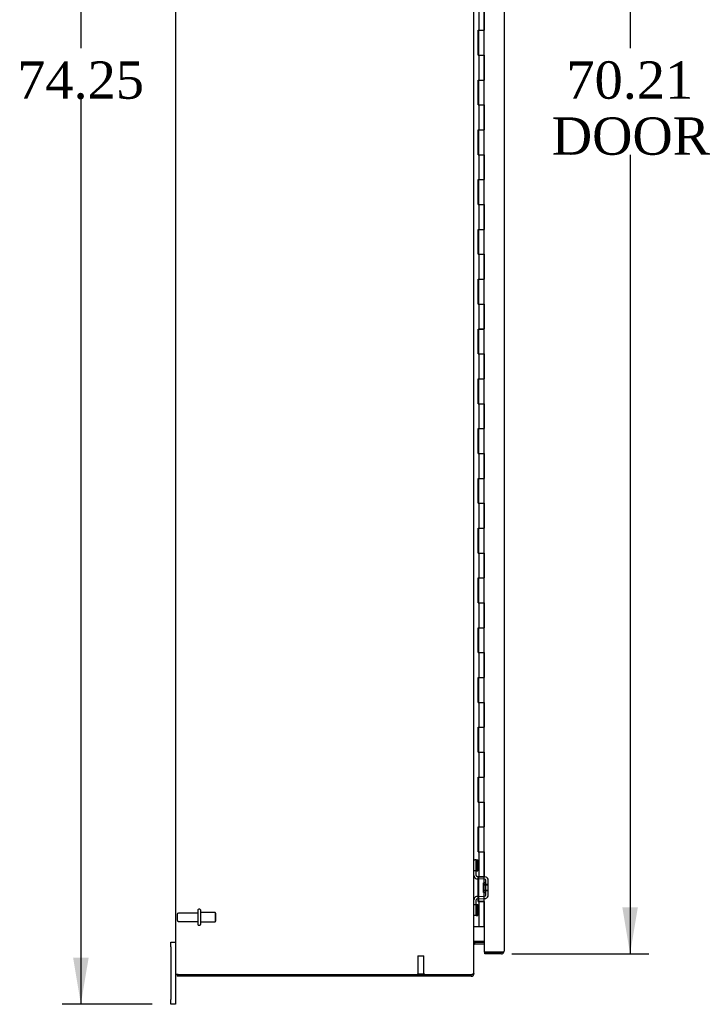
# Model space of a CAD drawing. Header units: inches. Extents: x 6 to 296, y 0 to 196.
# Tile 2 of 11: x 25 to 52, y 51 to 91. Entities that reach past the tile are written whole.
import ezdxf
from ezdxf.enums import TextEntityAlignment as Align

# ---------------------------------------------------------------- set-up
doc = ezdxf.new("R2010")
doc.units = ezdxf.units.IN
doc.header["$MEASUREMENT"] = 0
for name, color, linetype in [('COM42780', 7, 'CONTINUOUS'), ('COM48502', 7, 'CONTINUOUS'), ('COM48528', 7, 'CONTINUOUS'), ('COM54746-68', 7, 'CONTINUOUS'), ('COM71781-1', 7, 'CONTINUOUS'), ('DEFAULT', 7, 'CONTINUOUS'), ('FET07710', 7, 'CONTINUOUS'), ('STD21878', 7, 'CONTINUOUS'), ('STD26094', 7, 'CONTINUOUS')]:
    doc.layers.add(name, color=color, linetype=linetype)
doc.styles.add('SEACAD_TIMES_NEW_ROMAN', font='times.ttf')

# ---------------------------------------------------------------- blocks, each defined once
blk = doc.blocks.new('GDIMGGROUP3')
at = {"layer": 'DEFAULT', "linetype": 'Continuous'}
for points in [[(27.108, 123.71), (27.733, 123.71), (27.42, 125.585)], [(27.108, 53.21), (27.42, 51.335), (27.733, 53.21)]]:
    blk.add_hatch(color=136, dxfattribs=at).paths.add_polyline_path(points)
at = {"layer": 'DEFAULT', "color": 136, "linetype": 'Continuous'}
for p, q in [((30.28, 125.585), (26.67, 125.585)), ((27.42, 125.585), (27.42, 89.735)), ((27.42, 87.71), (27.42, 51.335)), ((30.28, 51.335), (26.67, 51.335))]:
    blk.add_line(p, q, dxfattribs=at)
at = {"layer": 'DEFAULT', "color": 136, "linetype": 'Continuous', "style": 'SEACAD_TIMES_NEW_ROMAN'}
blk.add_text('74.25', height=1.5, dxfattribs=at).set_placement((24.861, 89.21), align=Align.TOP_LEFT)
blk = doc.blocks.new('GDIMGGROUP12')
at = {"layer": 'DEFAULT', "linetype": 'Continuous'}
for points in [[(49.806, 121.687), (49.493, 123.562), (49.181, 121.687)], [(49.806, 55.232), (49.181, 55.232), (49.493, 53.357)]]:
    blk.add_hatch(color=136, dxfattribs=at).paths.add_polyline_path(points)
at = {"layer": 'DEFAULT', "color": 136, "linetype": 'Continuous'}
for p, q in [((44.739, 123.562), (50.243, 123.562)), ((49.493, 123.562), (49.493, 89.735)), ((49.493, 85.46), (49.493, 53.357)), ((44.739, 53.357), (50.243, 53.357))]:
    blk.add_line(p, q, dxfattribs=at)
at = {"layer": 'DEFAULT', "color": 136, "linetype": 'Continuous', "style": 'SEACAD_TIMES_NEW_ROMAN'}
for s, p in [('70.21', (46.934, 89.21)), ('DOOR', (46.348, 86.96))]:
    blk.add_text(s, height=1.5, dxfattribs=at).set_placement(p, align=Align.TOP_LEFT)

msp = doc.modelspace()

# ---------------------------------------------------------------- linework, layer by layer
at = {"layer": 'COM42780', "color": 7}
for p, q in [((43.217, 57.135), (43.259, 57.135)), ((43.309, 57.135), (43.259, 57.135)), ((43.309, 57.135), (43.376, 57.135)), ((43.309, 56.698), (43.309, 57.135)), ((43.312, 57.135), (43.312, 56.698)), ((43.376, 56.698), (43.376, 57.135)), ((43.259, 56.698), (43.217, 56.698)), ((43.309, 56.698), (43.259, 56.698)), ((43.309, 56.698), (43.376, 56.698)), ((43.312, 56.513), (43.312, 56.698)), ((43.647, 56.365), (43.357, 56.37)), ((43.648, 56.46), (43.359, 56.465)), ((43.599, 55.825), (43.599, 56.215)), ((43.694, 56.215), (43.599, 56.215)), ((43.702, 56.448), (43.648, 56.46)), ((43.694, 55.723), (43.694, 56.317)), ((43.789, 55.723), (43.789, 56.317)), ((43.789, 56.145), (43.599, 56.145)), ((43.789, 56.126), (43.599, 56.126)), ((43.599, 55.913), (43.789, 55.913)), ((43.789, 55.895), (43.599, 55.895)), ((43.599, 55.825), (43.694, 55.825)), ((43.312, 55.341), (43.312, 55.527)), ((43.357, 55.67), (43.647, 55.675)), ((43.359, 55.575), (43.648, 55.58)), ((43.648, 55.58), (43.702, 55.591)), ((43.217, 55.341), (43.259, 55.341)), ((43.259, 55.341), (43.309, 55.341)), ((43.309, 55.341), (43.376, 55.341)), ((43.309, 54.904), (43.309, 55.341)), ((43.311, 55.21), (43.312, 55.21)), ((43.311, 55.1), (43.311, 55.21)), ((43.311, 55.179), (43.312, 55.179)), ((43.311, 55.1), (43.312, 55.1)), ((43.311, 55.07), (43.311, 55.1)), ((43.311, 55.094), (43.312, 55.094)), ((43.311, 55.07), (43.312, 55.07)), ((43.311, 55.036), (43.311, 55.07)), ((43.311, 55.036), (43.312, 55.036)), ((43.312, 55.341), (43.312, 54.904)), ((43.376, 54.904), (43.376, 55.341)), ((43.259, 54.904), (43.217, 54.904)), ((43.309, 54.904), (43.259, 54.904)), ((43.309, 54.904), (43.376, 54.904))]:
    msp.add_line(p, q, dxfattribs=at)
for centre, radius, start, end in [((43.36, 56.513), 0.143, 180, 206.9082), ((43.36, 56.513), 0.143, 206.9082, 269), ((43.36, 56.513), 0.048, 180, 269), ((43.646, 56.317), 0.048, 0, 89), ((43.646, 56.317), 0.143, 0, 66.6665), ((43.36, 55.527), 0.143, 153.0918, 180), ((43.36, 55.527), 0.143, 91, 153.0918), ((43.36, 55.527), 0.048, 91, 180), ((43.646, 55.723), 0.048, 271, 0), ((43.646, 55.723), 0.143, 293.3335, 0)]:
    msp.add_arc(centre, radius, start, end, dxfattribs=at)
at = {"layer": 'COM48502', "color": 7}
for p, q in [((31.217, 124.388), (31.217, 52.532)), ((43.217, 52.587), (43.217, 124.333)), ((43.632, 53.854), (43.253, 53.854)), ((31.325, 52.532), (31.217, 52.532)), ((31.325, 52.532), (43.109, 52.532))]:
    msp.add_line(p, q, dxfattribs=at)
for points, knots in [([(43.253, 53.854), (43.25, 53.854), (43.248, 53.853), (43.243, 53.85), (43.241, 53.848), (43.236, 53.842), (43.234, 53.838), (43.228, 53.824), (43.225, 53.815), (43.221, 53.795), (43.219, 53.785), (43.217, 53.765), (43.217, 53.756), (43.217, 53.746)], [0, 0, 0, 0, 0.0625, 0.0625, 0.125, 0.125, 0.25, 0.25, 0.5, 0.5, 0.75, 0.75, 1, 1, 1, 1]), ([(43.109, 52.532), (43.116, 52.534), (43.123, 52.536), (43.137, 52.541), (43.144, 52.543), (43.157, 52.548), (43.163, 52.55), (43.175, 52.555), (43.18, 52.557), (43.19, 52.561), (43.195, 52.564), (43.203, 52.568), (43.206, 52.571), (43.214, 52.577), (43.217, 52.582), (43.217, 52.587)], [0, 0, 0, 0, 0.125, 0.125, 0.25, 0.25, 0.375, 0.375, 0.5, 0.5, 0.625, 0.625, 0.75, 0.75, 1, 1, 1, 1])]:
    msp.add_open_spline(points, degree=3, knots=knots, dxfattribs=at)
at = {"layer": 'COM48528', "color": 7}
for p, q in [((43.253, 53.763), (43.253, 53.835)), ((43.253, 53.835), (43.632, 53.835)), ((43.253, 53.763), (43.632, 53.763)), ((31.289, 52.532), (31.289, 52.46)), ((43.109, 52.46), (31.289, 52.46)), ((43.109, 52.46), (43.109, 52.532)), ((43.201, 52.568), (43.217, 52.568)), ((43.217, 52.587), (43.217, 52.568))]:
    msp.add_line(p, q, dxfattribs=at)
for centre, radius, start, end in [((43.253, 53.727), 0.108, 90, 101.0186), ((43.253, 53.727), 0.036, 90, 180), ((43.109, 52.568), 0.108, 270, 0), ((43.109, 52.568), 0.036, 270, 302.8709)]:
    msp.add_arc(centre, radius, start, end, dxfattribs=at)
at = {"layer": 'COM54746-68', "color": 7}
for p, q in [((43.428, 90.46), (43.428, 91.46)), ((43.632, 91.46), (43.632, 90.461)), ((43.632, 90.46), (43.632, 91.46)), ((43.384, 89.46), (43.384, 90.46)), ((43.384, 90.46), (43.428, 90.46)), ((43.389, 90.46), (43.389, 89.46)), ((43.398, 90.461), (43.632, 90.461)), ((43.398, 90.46), (43.398, 89.46)), ((43.428, 90.46), (43.632, 90.46)), ((43.632, 89.46), (43.632, 90.461)), ((43.384, 89.46), (43.428, 89.46)), ((43.428, 89.46), (43.632, 89.46)), ((43.428, 89.46), (43.632, 89.46)), ((43.428, 88.46), (43.428, 89.46)), ((43.632, 89.46), (43.632, 88.461)), ((43.632, 88.46), (43.632, 89.46)), ((43.384, 87.46), (43.384, 88.46)), ((43.384, 88.46), (43.428, 88.46)), ((43.389, 88.46), (43.389, 87.46)), ((43.398, 88.461), (43.632, 88.461)), ((43.398, 88.46), (43.398, 87.46)), ((43.428, 88.46), (43.632, 88.46)), ((43.632, 87.46), (43.632, 88.461)), ((43.384, 87.46), (43.428, 87.46)), ((43.428, 87.46), (43.632, 87.46)), ((43.428, 87.46), (43.632, 87.46)), ((43.428, 86.46), (43.428, 87.46)), ((43.632, 87.46), (43.632, 86.461)), ((43.632, 86.46), (43.632, 87.46)), ((43.384, 85.46), (43.384, 86.46)), ((43.384, 86.46), (43.428, 86.46)), ((43.389, 86.46), (43.389, 85.46)), ((43.398, 86.461), (43.632, 86.461)), ((43.398, 86.46), (43.398, 85.46)), ((43.428, 86.46), (43.632, 86.46)), ((43.632, 85.46), (43.632, 86.461)), ((43.384, 85.46), (43.428, 85.46)), ((43.428, 85.46), (43.632, 85.46)), ((43.428, 85.46), (43.632, 85.46)), ((43.428, 84.46), (43.428, 85.46)), ((43.632, 85.46), (43.632, 84.461)), ((43.632, 84.46), (43.632, 85.46)), ((43.384, 83.46), (43.384, 84.46)), ((43.384, 84.46), (43.428, 84.46)), ((43.389, 84.46), (43.389, 83.46)), ((43.398, 84.461), (43.632, 84.461)), ((43.398, 84.46), (43.398, 83.46)), ((43.428, 84.46), (43.632, 84.46)), ((43.632, 83.46), (43.632, 84.461)), ((43.384, 83.46), (43.428, 83.46)), ((43.428, 83.46), (43.632, 83.46)), ((43.428, 83.46), (43.632, 83.46)), ((43.428, 82.46), (43.428, 83.46)), ((43.632, 83.46), (43.632, 82.461)), ((43.632, 82.46), (43.632, 83.46)), ((43.384, 81.46), (43.384, 82.46)), ((43.384, 82.46), (43.428, 82.46)), ((43.389, 82.46), (43.389, 81.46)), ((43.398, 82.461), (43.632, 82.461)), ((43.398, 82.46), (43.398, 81.46)), ((43.428, 82.46), (43.632, 82.46)), ((43.632, 81.46), (43.632, 82.461)), ((43.384, 81.46), (43.428, 81.46)), ((43.428, 81.46), (43.632, 81.46)), ((43.428, 81.46), (43.632, 81.46)), ((43.428, 80.46), (43.428, 81.46)), ((43.632, 81.46), (43.632, 80.461)), ((43.632, 80.46), (43.632, 81.46)), ((43.384, 79.46), (43.384, 80.46)), ((43.384, 80.46), (43.428, 80.46)), ((43.389, 80.46), (43.389, 79.46)), ((43.398, 80.461), (43.632, 80.461)), ((43.398, 80.46), (43.398, 79.46)), ((43.428, 80.46), (43.632, 80.46)), ((43.632, 79.46), (43.632, 80.461)), ((43.384, 79.46), (43.428, 79.46)), ((43.428, 79.46), (43.632, 79.46)), ((43.428, 79.46), (43.632, 79.46)), ((43.428, 78.46), (43.428, 79.46)), ((43.632, 79.46), (43.632, 78.461)), ((43.632, 78.46), (43.632, 79.46)), ((43.384, 77.46), (43.384, 78.46)), ((43.384, 78.46), (43.428, 78.46)), ((43.389, 78.46), (43.389, 77.46)), ((43.398, 78.461), (43.632, 78.461)), ((43.398, 78.46), (43.398, 77.46)), ((43.428, 78.46), (43.632, 78.46)), ((43.632, 77.46), (43.632, 78.461)), ((43.384, 77.46), (43.428, 77.46)), ((43.428, 77.46), (43.632, 77.46)), ((43.428, 77.46), (43.632, 77.46)), ((43.428, 76.46), (43.428, 77.46)), ((43.632, 77.46), (43.632, 76.461)), ((43.632, 76.46), (43.632, 77.46)), ((43.384, 75.46), (43.384, 76.46)), ((43.384, 76.46), (43.428, 76.46)), ((43.389, 76.46), (43.389, 75.46)), ((43.398, 76.461), (43.632, 76.461)), ((43.398, 76.46), (43.398, 75.46)), ((43.428, 76.46), (43.632, 76.46)), ((43.632, 75.46), (43.632, 76.461)), ((43.384, 75.46), (43.428, 75.46)), ((43.428, 75.46), (43.632, 75.46)), ((43.428, 75.46), (43.632, 75.46)), ((43.428, 74.46), (43.428, 75.46)), ((43.632, 75.46), (43.632, 74.461)), ((43.632, 74.46), (43.632, 75.46)), ((43.384, 73.46), (43.384, 74.46)), ((43.384, 74.46), (43.428, 74.46)), ((43.389, 74.46), (43.389, 73.46)), ((43.398, 74.461), (43.632, 74.461)), ((43.398, 74.46), (43.398, 73.46)), ((43.428, 74.46), (43.632, 74.46)), ((43.632, 73.46), (43.632, 74.461)), ((43.384, 73.46), (43.428, 73.46)), ((43.428, 73.46), (43.632, 73.46)), ((43.428, 73.46), (43.632, 73.46)), ((43.428, 72.46), (43.428, 73.46)), ((43.632, 73.46), (43.632, 72.461)), ((43.632, 72.46), (43.632, 73.46)), ((43.384, 71.46), (43.384, 72.46)), ((43.384, 72.46), (43.428, 72.46)), ((43.389, 72.46), (43.389, 71.46)), ((43.398, 72.461), (43.632, 72.461)), ((43.398, 72.46), (43.398, 71.46)), ((43.428, 72.46), (43.632, 72.46)), ((43.632, 71.46), (43.632, 72.461)), ((43.384, 71.46), (43.428, 71.46)), ((43.428, 71.46), (43.632, 71.46)), ((43.428, 71.46), (43.632, 71.46)), ((43.428, 70.46), (43.428, 71.46)), ((43.632, 71.46), (43.632, 70.461)), ((43.632, 70.46), (43.632, 71.46)), ((43.384, 69.46), (43.384, 70.46)), ((43.384, 70.46), (43.428, 70.46)), ((43.389, 70.46), (43.389, 69.46)), ((43.398, 70.461), (43.632, 70.461)), ((43.398, 70.46), (43.398, 69.46)), ((43.428, 70.46), (43.632, 70.46)), ((43.632, 69.46), (43.632, 70.461)), ((43.384, 69.46), (43.428, 69.46)), ((43.428, 69.46), (43.632, 69.46)), ((43.428, 69.46), (43.632, 69.46)), ((43.428, 68.46), (43.428, 69.46)), ((43.632, 69.46), (43.632, 68.461)), ((43.632, 68.46), (43.632, 69.46)), ((43.384, 67.46), (43.384, 68.46)), ((43.384, 68.46), (43.428, 68.46)), ((43.389, 68.46), (43.389, 67.46)), ((43.398, 68.461), (43.632, 68.461)), ((43.398, 68.46), (43.398, 67.46)), ((43.428, 68.46), (43.632, 68.46)), ((43.632, 67.46), (43.632, 68.461)), ((43.384, 67.46), (43.428, 67.46)), ((43.428, 67.46), (43.632, 67.46)), ((43.428, 67.46), (43.632, 67.46)), ((43.428, 66.46), (43.428, 67.46)), ((43.632, 67.46), (43.632, 66.461)), ((43.632, 66.46), (43.632, 67.46)), ((43.384, 65.46), (43.384, 66.46)), ((43.384, 66.46), (43.428, 66.46)), ((43.389, 66.46), (43.389, 65.46)), ((43.398, 66.461), (43.632, 66.461)), ((43.398, 66.46), (43.398, 65.46)), ((43.428, 66.46), (43.632, 66.46)), ((43.632, 65.46), (43.632, 66.461)), ((43.384, 65.46), (43.428, 65.46)), ((43.428, 65.46), (43.632, 65.46)), ((43.428, 65.46), (43.632, 65.46)), ((43.428, 64.46), (43.428, 65.46)), ((43.632, 65.46), (43.632, 64.461)), ((43.632, 64.46), (43.632, 65.46)), ((43.384, 63.46), (43.384, 64.46)), ((43.384, 64.46), (43.428, 64.46)), ((43.389, 64.46), (43.389, 63.46)), ((43.398, 64.461), (43.632, 64.461)), ((43.398, 64.46), (43.398, 63.46)), ((43.428, 64.46), (43.632, 64.46)), ((43.632, 63.46), (43.632, 64.461)), ((43.384, 63.46), (43.428, 63.46)), ((43.428, 63.46), (43.632, 63.46)), ((43.428, 63.46), (43.632, 63.46)), ((43.428, 62.46), (43.428, 63.46)), ((43.632, 63.46), (43.632, 62.461)), ((43.632, 62.46), (43.632, 63.46)), ((43.384, 61.46), (43.384, 62.46)), ((43.384, 62.46), (43.428, 62.46)), ((43.389, 62.46), (43.389, 61.46)), ((43.398, 62.461), (43.632, 62.461)), ((43.398, 62.46), (43.398, 61.46)), ((43.428, 62.46), (43.632, 62.46)), ((43.632, 61.46), (43.632, 62.461)), ((43.384, 61.46), (43.428, 61.46)), ((43.428, 61.46), (43.632, 61.46)), ((43.428, 61.46), (43.632, 61.46)), ((43.428, 60.46), (43.428, 61.46)), ((43.632, 61.46), (43.632, 60.461)), ((43.632, 60.46), (43.632, 61.46)), ((43.384, 59.46), (43.384, 60.46)), ((43.384, 60.46), (43.428, 60.46)), ((43.389, 60.46), (43.389, 59.46)), ((43.398, 60.461), (43.632, 60.461)), ((43.398, 60.46), (43.398, 59.46)), ((43.428, 60.46), (43.632, 60.46)), ((43.632, 59.46), (43.632, 60.461)), ((43.384, 59.46), (43.428, 59.46)), ((43.428, 59.46), (43.632, 59.46)), ((43.428, 59.46), (43.632, 59.46)), ((43.428, 58.46), (43.428, 59.46)), ((43.632, 59.46), (43.632, 58.461)), ((43.632, 58.46), (43.632, 59.46)), ((43.384, 57.46), (43.384, 58.46)), ((43.384, 58.46), (43.428, 58.46)), ((43.389, 58.46), (43.389, 57.46)), ((43.398, 58.461), (43.632, 58.461)), ((43.398, 58.46), (43.398, 57.46)), ((43.428, 58.46), (43.632, 58.46)), ((43.632, 57.46), (43.632, 58.461)), ((43.384, 57.46), (43.428, 57.46)), ((43.428, 57.46), (43.632, 57.46)), ((43.428, 57.46), (43.632, 57.46)), ((43.428, 56.46), (43.428, 57.46)), ((43.632, 57.46), (43.632, 56.461)), ((43.632, 56.46), (43.632, 57.46)), ((43.384, 55.46), (43.384, 56.46)), ((43.384, 56.46), (43.428, 56.46)), ((43.389, 56.46), (43.389, 55.46)), ((43.398, 56.461), (43.632, 56.461)), ((43.398, 56.46), (43.398, 55.46)), ((43.428, 56.46), (43.632, 56.46)), ((43.632, 55.46), (43.632, 56.461)), ((43.384, 55.46), (43.428, 55.46)), ((43.632, 55.46), (43.398, 55.46)), ((43.428, 54.46), (43.428, 55.46)), ((43.428, 55.46), (43.632, 55.46)), ((43.465, 55.46), (43.465, 55.46)), ((43.565, 55.46), (43.565, 55.46)), ((43.57, 55.46), (43.57, 55.46)), ((43.632, 55.46), (43.632, 54.46)), ((43.632, 54.46), (43.632, 55.46)), ((43.217, 54.46), (43.428, 54.46)), ((43.428, 54.46), (43.632, 54.46))]:
    msp.add_line(p, q, dxfattribs=at)
at = {"layer": 'COM71781-1', "color": 7}
for p, q in [((44.427, 123.454), (44.427, 53.465)), ((43.632, 54.46), (43.632, 53.429)), ((43.632, 53.429), (44.319, 53.429)), ((43.66, 53.357), (43.66, 53.429)), ((44.319, 53.429), (43.66, 53.429)), ((44.319, 53.429), (44.421, 53.429)), ((44.421, 53.429), (44.319, 53.429)), ((44.319, 53.357), (43.66, 53.357))]:
    msp.add_line(p, q, dxfattribs=at)
for start, end in [(270, 340.5288), (340.5288, 360)]:
    msp.add_arc((44.319, 53.465), 0.108, start, end, dxfattribs=at)
msp.add_ellipse((44.319, 53.465), major_axis=(-0.108, 0), ratio=0.997813, start_param=2.801756, end_param=3.141593, dxfattribs=at)
at = {"layer": 'FET07710', "color": 7}
for p, q in [((31.03, 53.647), (31.03, 53.835)), ((31.03, 53.835), (31.217, 53.835)), ((31.03, 53.647), (31.03, 51.522)), ((31.217, 52.532), (31.217, 51.522)), ((31.03, 51.335), (31.03, 51.522)), ((31.217, 51.522), (31.217, 51.335)), ((31.217, 51.335), (31.03, 51.335))]:
    msp.add_line(p, q, dxfattribs=at)
at = {"layer": 'STD21878', "color": 7}
for p, q in [((40.96, 53.282), (41.21, 53.282)), ((40.96, 53.282), (40.96, 52.563)), ((41.21, 52.563), (41.21, 53.282)), ((40.944, 52.563), (41.225, 52.563)), ((40.944, 52.563), (40.944, 52.532)), ((40.944, 52.532), (41.225, 52.532)), ((41.225, 52.532), (41.225, 52.563))]:
    msp.add_line(p, q, dxfattribs=at)
at = {"layer": 'STD26094', "color": 7}
for p, q in [((32.126, 54.997), (31.349, 54.997)), ((32.126, 55.127), (32.126, 54.537)), ((32.196, 55.157), (32.156, 55.157)), ((32.226, 55.127), (32.226, 54.537)), ((32.813, 55.019), (32.226, 55.019)), ((32.813, 55.019), (32.813, 54.644)), ((32.851, 54.982), (32.813, 55.019)), ((32.851, 54.682), (32.851, 54.982)), ((31.289, 54.937), (31.289, 54.727)), ((31.349, 54.667), (32.126, 54.667)), ((32.226, 54.644), (32.813, 54.644)), ((32.813, 54.644), (32.851, 54.682)), ((32.156, 54.507), (32.196, 54.507))]:
    msp.add_line(p, q, dxfattribs=at)
for centre, radius, start, end in [((31.349, 54.937), 0.06, 90, 180), ((32.156, 55.127), 0.03, 90, 180), ((32.196, 55.127), 0.03, 0, 90), ((31.349, 54.727), 0.06, 180, 270), ((32.156, 54.537), 0.03, 180, 270), ((32.196, 54.537), 0.03, 270, 0)]:
    msp.add_arc(centre, radius, start, end, dxfattribs=at)

# ---------------------------------------------------------------- block references
at = {"layer": 'DEFAULT', "color": 7}
for name in ['GDIMGGROUP3', 'GDIMGGROUP12']:
    msp.add_blockref(name, (0, 0), dxfattribs=at)

doc.saveas('drawing.dxf')
